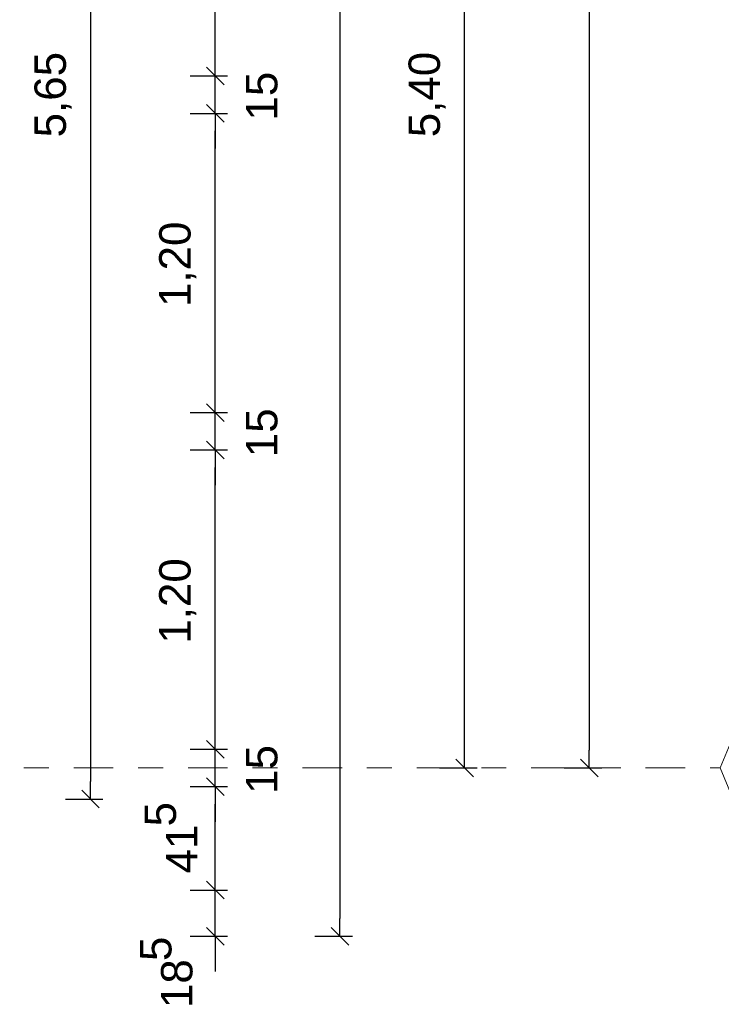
# Model space of a CAD drawing. Header units: metres. Extents: x -45.2 to 14.3, y -31.8 to 10.2.
# Tile 104 of 152: x 1.4 to 4.2, y -22.5 to -18.6. Entities that reach past the tile are written whole.
import ezdxf

# ---------------------------------------------------------------- set-up
doc = ezdxf.new("R2010")
doc.units = ezdxf.units.M
doc.header["$LTSCALE"] = 0.05
doc.linetypes.add('Achsen 01', pattern=[5.291531, 3.175, -1.058062, 0.352704, -0.705764])
doc.layers.get('0').update_dxf_attribs({"lineweight": 25})
doc.layers.add('AV1-Achsen', color=1, linetype='Achsen 01', lineweight=18, true_color=0xff0000)
doc.layers.add('Bemaßung-Bemaßung', color=7, linetype='Continuous', lineweight=9)
doc.styles.add('Arial', font='arial.ttf')

msp = doc.modelspace()

# ---------------------------------------------------------------- linework, layer by layer
at = {"color": 0, "linetype": 'ByBlock', "lineweight": -2}
for p, q in [((2.175, -18.825), (2.175, -18.7543)), ((2.175, -18.825), (2.175, -18.7543)), ((2.175, -18.975), (2.175, -19.0457)), ((2.175, -18.975), (2.175, -19.0457)), ((2.175, -20.175), (2.175, -20.1043)), ((2.175, -20.175), (2.175, -20.1043)), ((2.175, -20.325), (2.175, -20.3957)), ((2.175, -20.325), (2.175, -20.3957)), ((2.175, -21.525), (2.175, -21.4543)), ((2.175, -21.525), (2.175, -21.4543)), ((3.175, -21.6), (3.175, -21.5293)), ((3.675, -21.6), (3.675, -21.5293)), ((1.675, -21.725), (1.675, -21.6543)), ((2.175, -21.675), (2.175, -21.7457)), ((2.175, -21.675), (2.175, -21.7457)), ((2.175, -22.09), (2.175, -22.0193)), ((2.175, -22.09), (2.175, -22.0193)), ((2.675, -22.275), (2.675, -22.2043)), ((2.175, -22.275), (2.175, -22.3457))]:
    msp.add_line(p, q, dxfattribs=at)
at = {"color": 0, "linetype": 'Continuous', "lineweight": 15}
for p, q in [((2.2104, -18.8604), (2.1396, -18.7896)), ((2.2104, -18.8604), (2.1396, -18.7896)), ((2.1396, -18.9396), (2.2104, -19.0104)), ((2.1396, -18.9396), (2.2104, -19.0104)), ((2.2104, -20.2104), (2.1396, -20.1396)), ((2.2104, -20.2104), (2.1396, -20.1396)), ((2.1396, -20.2896), (2.2104, -20.3604)), ((2.1396, -20.2896), (2.2104, -20.3604)), ((2.2104, -21.5604), (2.1396, -21.4896)), ((2.2104, -21.5604), (2.1396, -21.4896)), ((3.2104, -21.6354), (3.1396, -21.5646)), ((3.7104, -21.6354), (3.6396, -21.5646)), ((2.1396, -21.6396), (2.2104, -21.7104)), ((2.1396, -21.6396), (2.2104, -21.7104)), ((1.7104, -21.7604), (1.6396, -21.6896)), ((2.2104, -22.1254), (2.1396, -22.0546)), ((2.2104, -22.1254), (2.1396, -22.0546)), ((2.1396, -22.2396), (2.2104, -22.3104)), ((2.7104, -22.3104), (2.6396, -22.2396))]:
    msp.add_line(p, q, dxfattribs=at)
at = {"layer": 'AV1-Achsen'}
msp.add_line((-43.35, -21.6), (4.2, -21.6), dxfattribs=at)
at = {"layer": 'AV1-Achsen', "linetype": 'Continuous'}
msp.add_lwpolyline([(4.7, -21.6), (4.6268, -21.7768), (4.45, -21.85), (4.2732, -21.7768), (4.2, -21.6), (4.2732, -21.4232), (4.45, -21.35), (4.6268, -21.4232)], close=True, dxfattribs=at)
at = {"layer": 'Bemaßung-Bemaßung', "color": 0, "lineweight": -2}
for p, q in [((2.675, 0.6043), (2.675, -22.2043)), ((3.675, -0.0707), (3.675, -21.5293)), ((1.675, -16.1457), (1.675, -21.6543)), ((3.175, -21.5293), (3.175, -16.2707)), ((3.075, -21.6), (3.225, -21.6)), ((3.575, -21.6), (3.725, -21.6)), ((1.575, -21.725), (1.725, -21.725)), ((2.575, -22.275), (2.725, -22.275))]:
    msp.add_line(p, q, dxfattribs=at)
at = {"layer": 'Bemaßung-Bemaßung', "color": 0, "linetype": 'Continuous', "lineweight": -2}
for p, q in [((2.175, -18.7543), (2.175, -17.6957)), ((2.175, -18.7543), (2.175, -18.6836)), ((2.075, -18.825), (2.225, -18.825)), ((2.075, -18.825), (2.225, -18.825)), ((2.175, -18.975), (2.175, -18.825)), ((2.075, -18.975), (2.225, -18.975)), ((2.075, -18.975), (2.225, -18.975)), ((2.175, -19.0457), (2.175, -19.1164)), ((2.175, -20.1043), (2.175, -19.0457)), ((2.175, -20.1043), (2.175, -20.0336)), ((2.075, -20.175), (2.225, -20.175)), ((2.075, -20.175), (2.225, -20.175)), ((2.175, -20.325), (2.175, -20.175)), ((2.075, -20.325), (2.225, -20.325)), ((2.075, -20.325), (2.225, -20.325)), ((2.175, -20.3957), (2.175, -20.4664)), ((2.175, -21.4543), (2.175, -20.3957)), ((2.175, -21.4543), (2.175, -21.3836)), ((2.075, -21.525), (2.225, -21.525)), ((2.075, -21.525), (2.225, -21.525)), ((2.175, -21.675), (2.175, -21.525)), ((2.075, -21.675), (2.225, -21.675)), ((2.075, -21.675), (2.225, -21.675)), ((2.175, -21.7457), (2.175, -21.8164)), ((2.175, -22.0193), (2.175, -21.7457)), ((2.175, -22.0193), (2.175, -21.9486)), ((2.075, -22.09), (2.225, -22.09)), ((2.075, -22.09), (2.225, -22.09)), ((2.175, -22.275), (2.175, -22.09)), ((2.075, -22.275), (2.225, -22.275)), ((2.175, -22.3457), (2.175, -22.4164))]:
    msp.add_line(p, q, dxfattribs=at)
at = {"layer": 'Defpoints', "color": 0, "lineweight": 0}
for p, q in [((2.175, -18.825), (2.175, -18.825)), ((2.175, -18.975), (2.175, -18.975)), ((2.175, -20.175), (2.175, -20.175)), ((2.175, -20.325), (2.175, -20.325)), ((2.175, -21.525), (2.175, -21.525)), ((3.675, -21.6), (3.675, -21.6)), ((2.175, -21.675), (2.175, -21.675)), ((1.675, -21.725), (1.675, -21.725)), ((2.175, -22.09), (2.175, -22.09)), ((2.675, -22.275), (2.675, -22.275))]:
    msp.add_line(p, q, dxfattribs=at)

# ---------------------------------------------------------------- texts
at = {"layer": 'Bemaßung-Bemaßung', "color": 0, "attachment_point": 7, "rotation": 90, "style": 'Arial'}
for s, insert, char_height in [('5,65', (1.5998, -19.0715), 0.12609), ('5,40', (3.0998, -19.0709), 0.12609), ('15', (2.4263, -19.004), 0.12609), ('1,20', (2.0998, -19.7518), 0.12609), ('15', (2.4263, -20.354), 0.12609), ('1,20', (2.0998, -21.1018), 0.12609), ('15', (2.4263, -21.704), 0.12609), ('5', (2.0197, -21.8348), 0.1261), ('41', (2.1038, -22.0234), 0.12609), ('5', (2.0015, -22.3745), 0.1261), ('18', (2.0855, -22.5631), 0.12609)]:
    msp.add_mtext(s, dxfattribs=dict(at, insert=insert, char_height=char_height))

doc.saveas('drawing.dxf')
